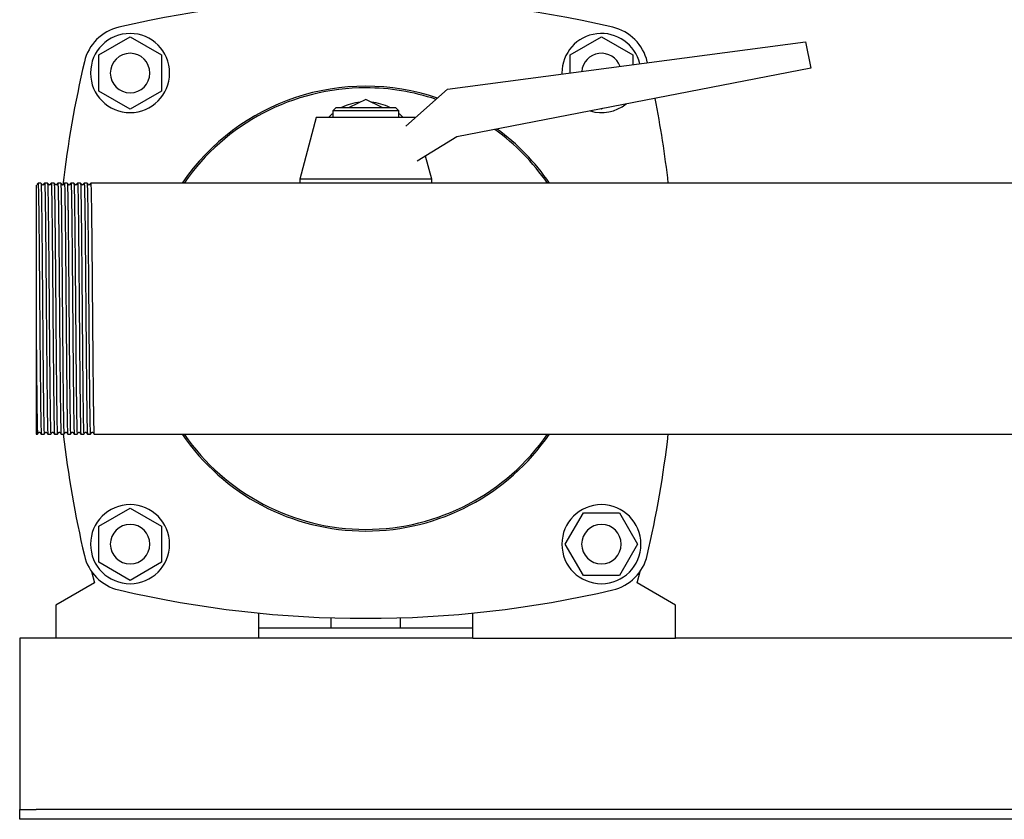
# Model space of a CAD drawing. Header units: millimetres. Extents: x 14 to 2110, y 16 to 996.
# Tile 2 of 5: x 1270 to 1569, y 16 to 259. Entities that reach past the tile are written whole.
import ezdxf

# ---------------------------------------------------------------- set-up
doc = ezdxf.new("R2010")
doc.units = ezdxf.units.MM

msp = doc.modelspace()

# ---------------------------------------------------------------- linework, layer by layer
at = {"color": 7, "linetype": 'Continuous', "lineweight": 25}
for p, q in [((1294.35, 248.37), (1303.85, 253.85)), ((1303.85, 253.85), (1313.35, 248.37)), ((1400.19, 237.97), (1508.8, 252.38)), ((1437.35, 248.37), (1446.85, 253.85)), ((1446.85, 253.85), (1456.35, 248.37)), ((1508.8, 252.38), (1510.35, 244.38)), ((1294.35, 237.4), (1294.35, 248.37)), ((1313.35, 248.37), (1313.35, 237.4)), ((1437.35, 242.9), (1437.35, 248.37)), ((1456.35, 248.37), (1456.35, 245.42)), ((1460.8, 246.01), (1460.73, 246.31)), ((1510.35, 244.38), (1403, 223.51)), ((1434.85, 242.88), (1434.86, 242.57)), ((1303.85, 231.91), (1294.35, 237.4)), ((1313.35, 237.4), (1303.85, 231.91)), ((1387.46, 226.73), (1400.19, 237.97)), ((1375.35, 234.88), (1370.35, 232.38)), ((1380.35, 232.38), (1375.35, 234.88)), ((1366.35, 232.38), (1365.35, 231.38)), ((1365.35, 231.38), (1365.35, 229.38)), ((1375.35, 231.38), (1365.35, 231.38)), ((1366.35, 232.38), (1375.35, 232.38)), ((1375.35, 232.38), (1384.35, 232.38)), ((1385.35, 231.38), (1375.35, 231.38)), ((1385.35, 231.38), (1384.35, 232.38)), ((1385.35, 229.38), (1385.35, 231.38)), ((1446.85, 231.91), (1446.69, 232.01)), ((1447.18, 232.1), (1446.85, 231.91)), ((1360.35, 229.38), (1355.35, 210.63)), ((1375.35, 229.38), (1360.35, 229.38)), ((1390.35, 229.38), (1375.35, 229.38)), ((1390.35, 229.38), (1390.35, 229.38)), ((1403, 223.51), (1390.95, 216.14)), ((1395.35, 210.63), (1393.47, 217.69)), ((1276.79, 209.48), (1275.91, 209.48)), ((1278.79, 209.48), (1277.91, 209.48)), ((1280.79, 209.48), (1279.91, 209.48)), ((1282.79, 209.48), (1281.91, 209.48)), ((1284.79, 209.48), (1283.91, 209.48)), ((1286.79, 209.48), (1285.91, 209.48)), ((1288.79, 209.48), (1287.91, 209.48)), ((1290.79, 209.48), (1289.91, 209.48)), ((1292.79, 209.48), (1291.91, 209.48)), ((1293.91, 209.48), (1292.79, 209.48)), ((1667, 209.48), (1293.91, 209.48)), ((1355.35, 210.63), (1355.35, 209.48)), ((1375.35, 210.63), (1355.35, 210.63)), ((1395.35, 210.63), (1375.35, 210.63)), ((1395.35, 209.48), (1395.35, 210.63)), ((1275.35, 164.43), (1275.35, 133.28)), ((1275.35, 133.28), (1275.79, 133.28)), ((1276.91, 133.28), (1277.8, 133.28)), ((1278.91, 133.28), (1279.8, 133.28)), ((1280.91, 133.28), (1281.8, 133.28)), ((1282.91, 133.28), (1283.79, 133.28)), ((1284.91, 133.28), (1285.8, 133.28)), ((1286.91, 133.28), (1287.79, 133.28)), ((1288.91, 133.28), (1289.8, 133.28)), ((1290.91, 133.28), (1291.8, 133.28)), ((1292.91, 133.28), (2065.35, 133.28)), ((1294.35, 105.37), (1303.85, 110.85)), ((1303.85, 110.85), (1313.35, 105.37)), ((1435.88, 99.88), (1441.37, 109.38)), ((1441.37, 109.38), (1452.34, 109.38)), ((1452.34, 109.38), (1457.82, 99.88)), ((1294.35, 94.4), (1294.35, 105.37)), ((1313.35, 105.37), (1313.35, 94.4)), ((1441.37, 90.38), (1435.88, 99.88)), ((1457.82, 99.88), (1452.34, 90.38)), ((1303.85, 88.91), (1294.35, 94.4)), ((1313.35, 94.4), (1303.85, 88.91)), ((1292.14, 91.6), (1293.03, 88.12)), ((1452.34, 90.38), (1441.37, 90.38)), ((1457.68, 88.12), (1458.56, 91.6)), ((1293.03, 88.12), (1281.35, 81.38)), ((1469.35, 81.38), (1457.68, 88.12)), ((1281.35, 81.38), (1281.35, 71.38)), ((1469.35, 71.38), (1469.35, 81.38)), ((1342.85, 78.99), (1342.85, 71.38)), ((1407.85, 71.38), (1407.85, 78.99)), ((1364.85, 74.38), (1364.85, 77.55)), ((1385.85, 74.38), (1385.85, 77.55)), ((1407.85, 74.38), (1342.85, 74.38)), ((1281.35, 71.38), (1270.35, 71.38)), ((1270.35, 71.38), (1270.35, 66.38)), ((1342.85, 71.38), (1281.35, 71.38)), ((1407.85, 71.38), (1342.85, 71.38)), ((1407.85, 71.38), (1469.35, 71.38)), ((1581.35, 71.38), (1469.35, 71.38)), ((1270.35, 66.38), (1270.35, 21.38)), ((1270.35, 21.38), (1270.35, 19.38)), ((1270.35, 16.38), (1270.35, 19.38)), ((1270.35, 19.38), (1275.35, 19.38)), ((2075.35, 19.38), (1275.35, 19.38)), ((1275.35, 16.38), (1270.35, 16.38)), ((2075.35, 16.38), (1275.35, 16.38))]:
    msp.add_line(p, q, dxfattribs=at)
at = {"color": 7, "linetype": 'Continuous', "lineweight": 25, "flags": 128}
for points in [[(1364.04, 229.38), (1365.14, 230.45), (1365.35, 230.63)], [(1385.35, 230.63), (1385.56, 230.45), (1386.66, 229.38)], [(1275.91, 209.48), (1275.71, 209.22), (1275.51, 208.96)], [(1277.2, 208.96), (1277, 209.22), (1276.8, 209.48)], [(1277.91, 209.48), (1277.71, 209.22), (1277.51, 208.96)], [(1279.2, 208.96), (1279, 209.22), (1278.8, 209.48)], [(1279.91, 209.48), (1279.71, 209.22), (1279.51, 208.96)], [(1281.2, 208.96), (1281, 209.22), (1280.8, 209.48)], [(1281.91, 209.48), (1281.71, 209.22), (1281.51, 208.96)], [(1283.2, 208.96), (1283, 209.22), (1282.8, 209.48)], [(1283.91, 209.48), (1283.71, 209.22), (1283.51, 208.96)], [(1285.2, 208.96), (1285, 209.22), (1284.8, 209.48)], [(1285.91, 209.48), (1285.71, 209.22), (1285.51, 208.96)], [(1287.2, 208.96), (1287, 209.22), (1286.8, 209.48)], [(1287.91, 209.48), (1287.71, 209.22), (1287.51, 208.96)], [(1289.2, 208.96), (1289, 209.22), (1288.8, 209.48)], [(1289.91, 209.48), (1289.71, 209.22), (1289.51, 208.96)], [(1291.2, 208.96), (1291, 209.22), (1290.8, 209.48)], [(1291.91, 209.48), (1291.71, 209.22), (1291.51, 208.96)], [(1275.79, 133.28), (1276, 133.54), (1276.2, 133.8)], [(1276.51, 133.8), (1276.71, 133.54), (1276.91, 133.28)], [(1277.8, 133.28), (1278, 133.54), (1278.2, 133.8)], [(1278.51, 133.8), (1278.71, 133.54), (1278.91, 133.28)], [(1279.8, 133.28), (1280, 133.54), (1280.2, 133.8)], [(1280.51, 133.8), (1280.71, 133.54), (1280.91, 133.28)], [(1281.8, 133.28), (1282, 133.54), (1282.2, 133.8)], [(1282.51, 133.8), (1282.71, 133.54), (1282.91, 133.28)], [(1283.79, 133.28), (1284, 133.54), (1284.2, 133.8)], [(1284.51, 133.8), (1284.71, 133.54), (1284.91, 133.28)], [(1285.8, 133.28), (1286, 133.54), (1286.2, 133.8)], [(1286.51, 133.8), (1286.71, 133.54), (1286.91, 133.28)], [(1287.79, 133.28), (1288, 133.54), (1288.2, 133.8)], [(1288.51, 133.8), (1288.71, 133.54), (1288.91, 133.28)], [(1289.8, 133.28), (1290, 133.54), (1290.2, 133.8)], [(1290.51, 133.8), (1290.71, 133.54), (1290.91, 133.28)], [(1291.8, 133.28), (1292, 133.54), (1292.2, 133.8)], [(1292.51, 133.8), (1292.71, 133.54), (1292.91, 133.28)]]:
    msp.add_lwpolyline(points, dxfattribs=at)
at = {"color": 7, "linetype": 'Continuous', "lineweight": 25}
for centre, radius, start, end in [((1375.35, -64.62), 330, 76.8767, 103.1233), ((1303.6, 243.13), 14, 103.1233, 166.8767), ((1303.85, 242.88), 12, 90, 270), ((1303.85, 242.88), 12, 270, 90), ((1446.85, 242.88), 12, 13.6326, 180), ((1447.1, 243.13), 14, 13.1233, 76.8767), ((1303.85, 242.88), 6, 0, 180), ((1446.85, 242.88), 6, 19.7768, 175.3392), ((1611.35, 171.38), 330, 166.8767, 173.4834), ((1303.85, 242.88), 6, 180, 0), ((1375.35, 171.38), 67.5, 71.1768, 145.6363), ((1375.35, 171.38), 67, 90, 145.3434), ((1375.35, 171.38), 67, 71.4212, 90), ((1375.25, 218.11), 16, 95.7347, 116.8781), ((1375.46, 218.11), 16, 63.1219, 84.2653), ((1446.85, 242.88), 12, 253.4979, 308.5021), ((1139.35, 171.38), 330, 6.6298, 11.1508), ((1375.35, 171.38), 67, 34.6566, 54.241), ((1375.35, 171.38), 67.5, 34.3637, 53.8431), ((1611.35, 171.38), 330, 186.6298, 193.1233), ((1375.35, 171.38), 67.5, 214.3637, 325.6363), ((1375.35, 171.38), 67, 214.6566, 270), ((1375.35, 171.38), 67, 270, 325.3434), ((1139.35, 171.38), 330, 346.8767, 353.3702), ((1303.85, 99.88), 12, 90, 270), ((1303.85, 99.88), 12, 270, 90), ((1446.85, 99.88), 12, 90, 270), ((1446.85, 99.88), 12, 270, 90), ((1303.85, 99.88), 6, 0, 180), ((1446.85, 99.88), 6, 0, 180), ((1303.85, 99.88), 6, 180, 0), ((1446.85, 99.88), 6, 180, 0), ((1303.6, 99.63), 14, 193.1233, 256.8767), ((1447.1, 99.63), 14, 283.1233, 346.8767), ((1375.35, 407.38), 330, 256.8767, 283.1233)]:
    msp.add_arc(centre, radius, start, end, dxfattribs=at)
for points, knots in [([(1275.91, 209.48), (1275.91, 209.46), (1275.93, 209.63), (1275.96, 209.1), (1276.01, 207.78), (1276.06, 205.46), (1276.11, 202.33), (1276.16, 198.44), (1276.21, 193.87), (1276.26, 188.74), (1276.31, 183.2), (1276.36, 177.38), (1276.39, 173.39), (1276.41, 171.38)], [0, 0, 0, 0, 0.0067148, 0.105428, 0.2053718, 0.3053157, 0.4040289, 0.5027421, 0.6026859, 0.7026298, 0.801343, 0.9000562, 1, 1, 1, 1]), ([(1276.79, 209.48), (1276.81, 209.48), (1276.83, 209.24), (1276.88, 208.27), (1276.9, 207.53), (1276.94, 205.61), (1276.96, 204.42), (1276.99, 202.71), (1276.99, 202.35), (1277, 201.62), (1277.01, 201.24), (1277.02, 200.07), (1277.03, 199.23), (1277.06, 196.58), (1277.08, 194.63), (1277.13, 190.45), (1277.15, 188.22), (1277.17, 185.36), (1277.18, 184.78), (1277.19, 183.62), (1277.19, 183.04), (1277.21, 181.27), (1277.22, 180.07), (1277.25, 176.41), (1277.27, 173.9), (1277.29, 171.38)], [0, 0, 0, 0, 0.125, 0.125, 0.25, 0.25, 0.375, 0.375, 0.40625, 0.40625, 0.4375, 0.4375, 0.5, 0.5, 0.625, 0.625, 0.75, 0.75, 0.78125, 0.78125, 0.8125, 0.8125, 0.875, 0.875, 1, 1, 1, 1]), ([(1277.91, 209.48), (1277.91, 209.46), (1277.93, 209.63), (1277.96, 209.1), (1278.01, 207.78), (1278.06, 205.46), (1278.11, 202.33), (1278.16, 198.44), (1278.21, 193.87), (1278.26, 188.74), (1278.31, 183.2), (1278.36, 177.38), (1278.39, 173.39), (1278.41, 171.38)], [0, 0, 0, 0, 0.006685, 0.105401, 0.205348, 0.305295, 0.404011, 0.502727, 0.602674, 0.702621, 0.801337, 0.900053, 1, 1, 1, 1]), ([(1278.79, 209.48), (1278.81, 209.48), (1278.83, 209.24), (1278.88, 208.27), (1278.9, 207.53), (1278.94, 205.61), (1278.96, 204.42), (1278.99, 202.71), (1278.99, 202.35), (1279, 201.62), (1279.01, 201.24), (1279.02, 200.07), (1279.03, 199.23), (1279.06, 196.58), (1279.08, 194.63), (1279.13, 190.45), (1279.15, 188.22), (1279.17, 185.36), (1279.18, 184.78), (1279.19, 183.62), (1279.19, 183.04), (1279.21, 181.27), (1279.22, 180.07), (1279.25, 176.41), (1279.27, 173.9), (1279.29, 171.38)], [0, 0, 0, 0, 0.125, 0.125, 0.25, 0.25, 0.375, 0.375, 0.40625, 0.40625, 0.4375, 0.4375, 0.5, 0.5, 0.625, 0.625, 0.75, 0.75, 0.78125, 0.78125, 0.8125, 0.8125, 0.875, 0.875, 1, 1, 1, 1]), ([(1279.91, 209.48), (1279.91, 209.46), (1279.93, 209.63), (1279.96, 209.1), (1280.01, 207.78), (1280.06, 205.46), (1280.11, 202.33), (1280.16, 198.44), (1280.21, 193.87), (1280.26, 188.74), (1280.31, 183.2), (1280.36, 177.38), (1280.39, 173.39), (1280.41, 171.38)], [0, 0, 0, 0, 0.0066943, 0.1054095, 0.2053554, 0.3053013, 0.4040166, 0.5027318, 0.6026777, 0.7026236, 0.8013389, 0.9000541, 1, 1, 1, 1]), ([(1280.79, 209.48), (1280.81, 209.48), (1280.83, 209.24), (1280.88, 208.27), (1280.9, 207.53), (1280.94, 205.61), (1280.96, 204.42), (1280.99, 202.71), (1280.99, 202.35), (1281, 201.62), (1281.01, 201.24), (1281.02, 200.07), (1281.03, 199.23), (1281.06, 196.58), (1281.08, 194.63), (1281.13, 190.45), (1281.15, 188.22), (1281.17, 185.36), (1281.18, 184.78), (1281.19, 183.62), (1281.19, 183.04), (1281.21, 181.27), (1281.22, 180.07), (1281.25, 176.41), (1281.27, 173.9), (1281.29, 171.38)], [0, 0, 0, 0, 0.125, 0.125, 0.25, 0.25, 0.375, 0.375, 0.40625, 0.40625, 0.4375, 0.4375, 0.5, 0.5, 0.625, 0.625, 0.75, 0.75, 0.78125, 0.78125, 0.8125, 0.8125, 0.875, 0.875, 1, 1, 1, 1]), ([(1281.91, 209.48), (1281.91, 209.46), (1281.93, 209.63), (1281.96, 209.1), (1282.01, 207.78), (1282.06, 205.46), (1282.11, 202.33), (1282.16, 198.44), (1282.21, 193.87), (1282.26, 188.74), (1282.31, 183.2), (1282.36, 177.38), (1282.39, 173.39), (1282.41, 171.38)], [0, 0, 0, 0, 0.006707, 0.105421, 0.205366, 0.30531, 0.404024, 0.502738, 0.602683, 0.702628, 0.801341, 0.900055, 1, 1, 1, 1]), ([(1282.79, 209.48), (1282.81, 209.48), (1282.83, 209.24), (1282.88, 208.27), (1282.9, 207.53), (1282.94, 205.61), (1282.96, 204.42), (1282.99, 202.71), (1282.99, 202.35), (1283, 201.62), (1283.01, 201.24), (1283.02, 200.07), (1283.03, 199.23), (1283.06, 196.58), (1283.08, 194.63), (1283.13, 190.45), (1283.15, 188.22), (1283.17, 185.36), (1283.18, 184.78), (1283.19, 183.62), (1283.19, 183.04), (1283.21, 181.27), (1283.22, 180.07), (1283.25, 176.41), (1283.27, 173.9), (1283.29, 171.38)], [0, 0, 0, 0, 0.125, 0.125, 0.25, 0.25, 0.375, 0.375, 0.40625, 0.40625, 0.4375, 0.4375, 0.5, 0.5, 0.625, 0.625, 0.75, 0.75, 0.78125, 0.78125, 0.8125, 0.8125, 0.875, 0.875, 1, 1, 1, 1]), ([(1283.91, 209.48), (1283.91, 209.46), (1283.93, 209.63), (1283.96, 209.1), (1284.01, 207.78), (1284.06, 205.46), (1284.11, 202.33), (1284.16, 198.44), (1284.21, 193.87), (1284.26, 188.74), (1284.31, 183.2), (1284.36, 177.38), (1284.39, 173.39), (1284.41, 171.38)], [0, 0, 0, 0, 0.006676, 0.105393, 0.20534, 0.305288, 0.404005, 0.502722, 0.60267, 0.702618, 0.801335, 0.900052, 1, 1, 1, 1]), ([(1284.79, 209.48), (1284.81, 209.48), (1284.83, 209.24), (1284.88, 208.27), (1284.9, 207.53), (1284.94, 205.61), (1284.96, 204.42), (1284.99, 202.71), (1284.99, 202.35), (1285, 201.62), (1285.01, 201.24), (1285.02, 200.07), (1285.03, 199.23), (1285.06, 196.58), (1285.08, 194.63), (1285.13, 190.45), (1285.15, 188.22), (1285.17, 185.36), (1285.18, 184.78), (1285.19, 183.62), (1285.19, 183.04), (1285.21, 181.27), (1285.22, 180.07), (1285.25, 176.41), (1285.27, 173.9), (1285.29, 171.38)], [0, 0, 0, 0, 0.125, 0.125, 0.25, 0.25, 0.375, 0.375, 0.40625, 0.40625, 0.4375, 0.4375, 0.5, 0.5, 0.625, 0.625, 0.75, 0.75, 0.78125, 0.78125, 0.8125, 0.8125, 0.875, 0.875, 1, 1, 1, 1]), ([(1285.91, 209.48), (1285.91, 209.46), (1285.93, 209.63), (1285.96, 209.1), (1286.01, 207.78), (1286.06, 205.46), (1286.11, 202.33), (1286.16, 198.44), (1286.21, 193.87), (1286.26, 188.74), (1286.31, 183.2), (1286.36, 177.38), (1286.39, 173.39), (1286.41, 171.38)], [0, 0, 0, 0, 0.0066925, 0.1054079, 0.205354, 0.3053001, 0.4040155, 0.5027309, 0.602677, 0.7026231, 0.8013385, 0.9000539, 1, 1, 1, 1]), ([(1286.79, 209.48), (1286.81, 209.48), (1286.83, 209.24), (1286.88, 208.27), (1286.9, 207.53), (1286.94, 205.61), (1286.96, 204.42), (1286.99, 202.71), (1286.99, 202.35), (1287, 201.62), (1287.01, 201.24), (1287.02, 200.07), (1287.03, 199.23), (1287.06, 196.58), (1287.08, 194.63), (1287.13, 190.45), (1287.15, 188.22), (1287.17, 185.36), (1287.18, 184.78), (1287.19, 183.62), (1287.19, 183.04), (1287.21, 181.27), (1287.22, 180.07), (1287.25, 176.41), (1287.27, 173.9), (1287.29, 171.38)], [0, 0, 0, 0, 0.125, 0.125, 0.25, 0.25, 0.375, 0.375, 0.40625, 0.40625, 0.4375, 0.4375, 0.5, 0.5, 0.625, 0.625, 0.75, 0.75, 0.78125, 0.78125, 0.8125, 0.8125, 0.875, 0.875, 1, 1, 1, 1]), ([(1287.91, 209.48), (1287.91, 209.46), (1287.93, 209.63), (1287.96, 209.1), (1288.01, 207.78), (1288.06, 205.46), (1288.11, 202.33), (1288.16, 198.44), (1288.21, 193.87), (1288.26, 188.74), (1288.31, 183.2), (1288.36, 177.38), (1288.39, 173.39), (1288.41, 171.38)], [0, 0, 0, 0, 0.006699, 0.105414, 0.205359, 0.305305, 0.40402, 0.502734, 0.60268, 0.702625, 0.80134, 0.900055, 1, 1, 1, 1]), ([(1288.79, 209.48), (1288.81, 209.48), (1288.83, 209.24), (1288.88, 208.27), (1288.9, 207.53), (1288.94, 205.61), (1288.96, 204.42), (1288.99, 202.71), (1288.99, 202.35), (1289, 201.62), (1289.01, 201.24), (1289.02, 200.07), (1289.03, 199.23), (1289.06, 196.58), (1289.08, 194.63), (1289.13, 190.45), (1289.15, 188.22), (1289.17, 185.36), (1289.18, 184.78), (1289.19, 183.62), (1289.19, 183.04), (1289.21, 181.27), (1289.22, 180.07), (1289.25, 176.41), (1289.27, 173.9), (1289.29, 171.38)], [0, 0, 0, 0, 0.125, 0.125, 0.25, 0.25, 0.375, 0.375, 0.40625, 0.40625, 0.4375, 0.4375, 0.5, 0.5, 0.625, 0.625, 0.75, 0.75, 0.78125, 0.78125, 0.8125, 0.8125, 0.875, 0.875, 1, 1, 1, 1]), ([(1289.91, 209.48), (1289.91, 209.46), (1289.93, 209.63), (1289.96, 209.1), (1290.01, 207.78), (1290.06, 205.46), (1290.11, 202.33), (1290.16, 198.44), (1290.21, 193.87), (1290.26, 188.74), (1290.31, 183.2), (1290.36, 177.38), (1290.39, 173.39), (1290.41, 171.38)], [0, 0, 0, 0, 0.0067153, 0.1054285, 0.2053723, 0.305316, 0.4040292, 0.5027423, 0.6026861, 0.7026299, 0.8013431, 0.9000562, 1, 1, 1, 1]), ([(1290.79, 209.48), (1290.81, 209.48), (1290.83, 209.24), (1290.88, 208.27), (1290.9, 207.53), (1290.94, 205.61), (1290.96, 204.42), (1290.99, 202.71), (1290.99, 202.35), (1291, 201.62), (1291.01, 201.24), (1291.02, 200.07), (1291.03, 199.23), (1291.06, 196.58), (1291.08, 194.63), (1291.13, 190.45), (1291.15, 188.22), (1291.17, 185.36), (1291.18, 184.78), (1291.19, 183.62), (1291.19, 183.04), (1291.21, 181.27), (1291.22, 180.07), (1291.25, 176.41), (1291.27, 173.9), (1291.29, 171.38)], [0, 0, 0, 0, 0.125, 0.125, 0.25, 0.25, 0.375, 0.375, 0.40625, 0.40625, 0.4375, 0.4375, 0.5, 0.5, 0.625, 0.625, 0.75, 0.75, 0.78125, 0.78125, 0.8125, 0.8125, 0.875, 0.875, 1, 1, 1, 1]), ([(1291.91, 209.48), (1291.91, 209.46), (1291.93, 209.63), (1291.96, 209.1), (1292.01, 207.78), (1292.06, 205.46), (1292.11, 202.33), (1292.16, 198.44), (1292.21, 193.87), (1292.26, 188.74), (1292.31, 183.2), (1292.36, 177.38), (1292.39, 173.39), (1292.41, 171.38)], [0, 0, 0, 0, 0.006686, 0.105402, 0.205349, 0.305296, 0.404012, 0.502728, 0.602674, 0.702621, 0.801337, 0.900053, 1, 1, 1, 1]), ([(1275.35, 208.86), (1275.35, 208.81), (1275.35, 208.7), (1275.35, 207.82), (1275.35, 206.46), (1275.35, 205.1), (1275.35, 204.42)], [0, 0, 0, 0, 0.233534, 0.489085, 0.743772, 1, 1, 1, 1]), ([(1277.51, 208.96), (1277.46, 208.92), (1277.35, 208.84), (1277.25, 208.92), (1277.2, 208.96)], [0, 0, 0, 0, 0.5, 1, 1, 1, 1]), ([(1279.51, 208.96), (1279.46, 208.92), (1279.35, 208.84), (1279.25, 208.92), (1279.2, 208.96)], [0, 0, 0, 0, 0.5, 1, 1, 1, 1]), ([(1281.51, 208.96), (1281.46, 208.92), (1281.35, 208.84), (1281.25, 208.92), (1281.2, 208.96)], [0, 0, 0, 0, 0.5, 1, 1, 1, 1]), ([(1283.51, 208.96), (1283.46, 208.92), (1283.35, 208.84), (1283.25, 208.92), (1283.2, 208.96)], [0, 0, 0, 0, 0.5, 1, 1, 1, 1]), ([(1285.51, 208.96), (1285.46, 208.92), (1285.35, 208.84), (1285.25, 208.92), (1285.2, 208.96)], [0, 0, 0, 0, 0.5000001, 1, 1, 1, 1]), ([(1287.51, 208.96), (1287.46, 208.92), (1287.35, 208.84), (1287.25, 208.92), (1287.2, 208.96)], [0, 0, 0, 0, 0.5, 1, 1, 1, 1]), ([(1289.51, 208.96), (1289.46, 208.92), (1289.35, 208.84), (1289.25, 208.92), (1289.2, 208.96)], [0, 0, 0, 0, 0.5, 1, 1, 1, 1]), ([(1291.51, 208.96), (1291.46, 208.92), (1291.35, 208.84), (1291.25, 208.92), (1291.2, 208.96)], [0, 0, 0, 0, 0.5, 1, 1, 1, 1]), ([(1275.35, 204.42), (1275.35, 204.34), (1275.35, 204.08), (1275.35, 203.5), (1275.35, 202.55), (1275.35, 201.25), (1275.35, 199.5), (1275.35, 196.77), (1275.35, 192.81), (1275.35, 188.81), (1275.35, 185.21), (1275.35, 182.47), (1275.35, 179.28), (1275.35, 176.93), (1275.35, 175.1), (1275.35, 173.91), (1275.35, 172.72), (1275.35, 171.52), (1275.35, 170.33), (1275.35, 169.14), (1275.35, 167.95), (1275.35, 166.77), (1275.35, 165.6), (1275.35, 164.82), (1275.35, 164.43)], [0, 0, 0, 0, 0.010878, 0.035451, 0.073577, 0.125062, 0.177387, 0.250091, 0.375423, 0.499964, 0.541697, 0.624842, 0.683398, 0.749875, 0.774956, 0.800055, 0.82516, 0.850257, 0.875334, 0.90038, 0.925381, 0.950326, 0.975203, 1, 1, 1, 1]), ([(1276.41, 171.38), (1276.43, 168.87), (1276.45, 166.35), (1276.48, 162.69), (1276.49, 161.49), (1276.51, 159.72), (1276.51, 159.14), (1276.52, 157.98), (1276.53, 157.4), (1276.56, 154.54), (1276.58, 152.31), (1276.62, 148.13), (1276.64, 146.18), (1276.67, 143.53), (1276.68, 142.7), (1276.7, 141.52), (1276.7, 141.14), (1276.71, 140.41), (1276.72, 140.06), (1276.74, 138.34), (1276.76, 137.15), (1276.81, 135.23), (1276.83, 134.49), (1276.87, 133.52), (1276.89, 133.28), (1276.91, 133.28)], [0, 0, 0, 0, 0.125, 0.125, 0.1875, 0.1875, 0.21875, 0.21875, 0.25, 0.25, 0.375, 0.375, 0.5, 0.5, 0.5625, 0.5625, 0.59375, 0.59375, 0.625, 0.625, 0.75, 0.75, 0.875, 0.875, 1, 1, 1, 1]), ([(1277.29, 171.38), (1277.31, 169.37), (1277.34, 165.38), (1277.39, 159.56), (1277.44, 154.02), (1277.49, 148.89), (1277.54, 144.32), (1277.59, 140.43), (1277.64, 137.3), (1277.69, 134.98), (1277.74, 133.66), (1277.78, 133.13), (1277.79, 133.3), (1277.8, 133.31)], [0, 0, 0, 0, 0.099946, 0.198661, 0.297376, 0.397322, 0.497268, 0.595983, 0.694698, 0.794644, 0.89459, 0.993305, 1, 1, 1, 1]), ([(1278.41, 171.38), (1278.43, 168.87), (1278.45, 166.35), (1278.48, 162.69), (1278.49, 161.49), (1278.51, 159.72), (1278.51, 159.14), (1278.52, 157.98), (1278.53, 157.4), (1278.56, 154.54), (1278.58, 152.31), (1278.62, 148.13), (1278.64, 146.18), (1278.67, 143.53), (1278.68, 142.7), (1278.7, 141.52), (1278.7, 141.14), (1278.71, 140.41), (1278.72, 140.06), (1278.74, 138.34), (1278.76, 137.15), (1278.81, 135.23), (1278.83, 134.49), (1278.87, 133.52), (1278.89, 133.28), (1278.91, 133.28)], [0, 0, 0, 0, 0.125, 0.125, 0.1875, 0.1875, 0.21875, 0.21875, 0.25, 0.25, 0.375, 0.375, 0.5, 0.5, 0.5625, 0.5625, 0.59375, 0.59375, 0.625, 0.625, 0.75, 0.75, 0.875, 0.875, 1, 1, 1, 1]), ([(1279.29, 171.38), (1279.31, 169.37), (1279.34, 165.38), (1279.39, 159.56), (1279.44, 154.02), (1279.49, 148.89), (1279.54, 144.32), (1279.59, 140.43), (1279.64, 137.3), (1279.69, 134.98), (1279.74, 133.66), (1279.78, 133.13), (1279.79, 133.3), (1279.8, 133.31)], [0, 0, 0, 0, 0.099945, 0.198659, 0.297372, 0.397317, 0.497262, 0.595976, 0.69469, 0.794634, 0.894579, 0.993293, 1, 1, 1, 1]), ([(1280.41, 171.38), (1280.43, 168.87), (1280.45, 166.35), (1280.48, 162.69), (1280.49, 161.49), (1280.51, 159.72), (1280.51, 159.14), (1280.52, 157.98), (1280.53, 157.4), (1280.56, 154.54), (1280.58, 152.31), (1280.62, 148.13), (1280.64, 146.18), (1280.67, 143.53), (1280.68, 142.7), (1280.7, 141.52), (1280.7, 141.14), (1280.71, 140.41), (1280.72, 140.06), (1280.74, 138.34), (1280.76, 137.15), (1280.81, 135.23), (1280.83, 134.49), (1280.87, 133.52), (1280.89, 133.28), (1280.91, 133.28)], [0, 0, 0, 0, 0.125, 0.125, 0.1875, 0.1875, 0.21875, 0.21875, 0.25, 0.25, 0.375, 0.375, 0.5, 0.5, 0.5625, 0.5625, 0.59375, 0.59375, 0.625, 0.625, 0.75, 0.75, 0.875, 0.875, 1, 1, 1, 1]), ([(1281.29, 171.38), (1281.31, 169.37), (1281.34, 165.38), (1281.39, 159.56), (1281.44, 154.02), (1281.49, 148.89), (1281.54, 144.32), (1281.59, 140.43), (1281.64, 137.3), (1281.69, 134.98), (1281.74, 133.66), (1281.78, 133.13), (1281.79, 133.3), (1281.8, 133.31)], [0, 0, 0, 0, 0.099948, 0.198665, 0.297381, 0.397329, 0.497277, 0.595994, 0.694711, 0.794658, 0.894606, 0.993323, 1, 1, 1, 1]), ([(1282.41, 171.38), (1282.43, 168.87), (1282.45, 166.35), (1282.48, 162.69), (1282.49, 161.49), (1282.51, 159.72), (1282.51, 159.14), (1282.52, 157.98), (1282.53, 157.4), (1282.56, 154.54), (1282.58, 152.31), (1282.62, 148.13), (1282.64, 146.18), (1282.67, 143.53), (1282.68, 142.7), (1282.7, 141.52), (1282.7, 141.14), (1282.71, 140.41), (1282.72, 140.06), (1282.74, 138.34), (1282.76, 137.15), (1282.81, 135.23), (1282.83, 134.49), (1282.87, 133.52), (1282.89, 133.28), (1282.91, 133.28)], [0, 0, 0, 0, 0.125, 0.125, 0.1875, 0.1875, 0.21875, 0.21875, 0.25, 0.25, 0.375, 0.375, 0.5, 0.5, 0.5625, 0.5625, 0.59375, 0.59375, 0.625, 0.625, 0.75, 0.75, 0.875, 0.875, 1, 1, 1, 1]), ([(1283.29, 171.38), (1283.31, 169.37), (1283.34, 165.38), (1283.39, 159.56), (1283.44, 154.02), (1283.49, 148.89), (1283.54, 144.32), (1283.59, 140.43), (1283.64, 137.3), (1283.69, 134.98), (1283.74, 133.66), (1283.78, 133.13), (1283.79, 133.3), (1283.8, 133.31)], [0, 0, 0, 0, 0.099946, 0.198662, 0.297377, 0.397323, 0.497269, 0.595985, 0.6947, 0.794647, 0.894593, 0.993308, 1, 1, 1, 1]), ([(1284.41, 171.38), (1284.43, 168.87), (1284.45, 166.35), (1284.48, 162.69), (1284.49, 161.49), (1284.51, 159.72), (1284.51, 159.14), (1284.52, 157.98), (1284.53, 157.4), (1284.56, 154.54), (1284.58, 152.31), (1284.62, 148.13), (1284.64, 146.18), (1284.67, 143.53), (1284.68, 142.7), (1284.7, 141.52), (1284.7, 141.14), (1284.71, 140.41), (1284.72, 140.06), (1284.74, 138.34), (1284.76, 137.15), (1284.81, 135.23), (1284.83, 134.49), (1284.87, 133.52), (1284.89, 133.28), (1284.91, 133.28)], [0, 0, 0, 0, 0.125, 0.125, 0.1875, 0.1875, 0.21875, 0.21875, 0.25, 0.25, 0.375, 0.375, 0.5, 0.5, 0.5625, 0.5625, 0.59375, 0.59375, 0.625, 0.625, 0.75, 0.75, 0.875, 0.875, 1, 1, 1, 1]), ([(1285.29, 171.38), (1285.31, 169.37), (1285.34, 165.38), (1285.39, 159.56), (1285.44, 154.02), (1285.49, 148.89), (1285.54, 144.32), (1285.59, 140.43), (1285.64, 137.3), (1285.69, 134.98), (1285.74, 133.66), (1285.78, 133.13), (1285.79, 133.3), (1285.8, 133.31)], [0, 0, 0, 0, 0.099946, 0.198661, 0.297376, 0.397321, 0.497267, 0.595982, 0.694697, 0.794643, 0.894589, 0.993304, 1, 1, 1, 1]), ([(1286.41, 171.38), (1286.43, 168.87), (1286.45, 166.35), (1286.48, 162.69), (1286.49, 161.49), (1286.51, 159.72), (1286.51, 159.14), (1286.52, 157.98), (1286.53, 157.4), (1286.56, 154.54), (1286.58, 152.31), (1286.62, 148.13), (1286.64, 146.18), (1286.67, 143.53), (1286.68, 142.7), (1286.7, 141.52), (1286.7, 141.14), (1286.71, 140.41), (1286.72, 140.06), (1286.74, 138.34), (1286.76, 137.15), (1286.81, 135.23), (1286.83, 134.49), (1286.87, 133.52), (1286.89, 133.28), (1286.91, 133.28)], [0, 0, 0, 0, 0.125, 0.125, 0.1875, 0.1875, 0.21875, 0.21875, 0.25, 0.25, 0.375, 0.375, 0.5, 0.5, 0.5625, 0.5625, 0.59375, 0.59375, 0.625, 0.625, 0.75, 0.75, 0.875, 0.875, 1, 1, 1, 1]), ([(1287.29, 171.38), (1287.31, 169.37), (1287.34, 165.38), (1287.39, 159.56), (1287.44, 154.02), (1287.49, 148.89), (1287.54, 144.32), (1287.59, 140.43), (1287.64, 137.3), (1287.69, 134.98), (1287.74, 133.66), (1287.78, 133.13), (1287.79, 133.3), (1287.8, 133.31)], [0, 0, 0, 0, 0.0999443, 0.198658, 0.2973717, 0.397316, 0.4972603, 0.595974, 0.6946876, 0.794632, 0.8945763, 0.9932899, 1, 1, 1, 1]), ([(1288.41, 171.38), (1288.43, 168.87), (1288.45, 166.35), (1288.48, 162.69), (1288.49, 161.49), (1288.51, 159.72), (1288.51, 159.14), (1288.52, 157.98), (1288.53, 157.4), (1288.56, 154.54), (1288.58, 152.31), (1288.62, 148.13), (1288.64, 146.18), (1288.67, 143.53), (1288.68, 142.7), (1288.7, 141.52), (1288.7, 141.14), (1288.71, 140.41), (1288.72, 140.06), (1288.74, 138.34), (1288.76, 137.15), (1288.81, 135.23), (1288.83, 134.49), (1288.87, 133.52), (1288.89, 133.28), (1288.91, 133.28)], [0, 0, 0, 0, 0.125, 0.125, 0.1875, 0.1875, 0.21875, 0.21875, 0.25, 0.25, 0.375, 0.375, 0.5, 0.5, 0.5625, 0.5625, 0.59375, 0.59375, 0.625, 0.625, 0.75, 0.75, 0.875, 0.875, 1, 1, 1, 1]), ([(1289.29, 171.38), (1289.31, 169.37), (1289.34, 165.38), (1289.39, 159.56), (1289.44, 154.02), (1289.49, 148.89), (1289.54, 144.32), (1289.59, 140.43), (1289.64, 137.3), (1289.69, 134.98), (1289.74, 133.66), (1289.78, 133.13), (1289.79, 133.3), (1289.8, 133.31)], [0, 0, 0, 0, 0.099947, 0.198664, 0.29738, 0.397328, 0.497275, 0.595992, 0.694708, 0.794656, 0.894603, 0.993319, 1, 1, 1, 1]), ([(1290.41, 171.38), (1290.43, 168.87), (1290.45, 166.35), (1290.48, 162.69), (1290.49, 161.49), (1290.51, 159.72), (1290.51, 159.14), (1290.52, 157.98), (1290.53, 157.4), (1290.56, 154.54), (1290.58, 152.31), (1290.62, 148.13), (1290.64, 146.18), (1290.67, 143.53), (1290.68, 142.7), (1290.7, 141.52), (1290.7, 141.14), (1290.71, 140.41), (1290.72, 140.06), (1290.74, 138.34), (1290.76, 137.15), (1290.81, 135.23), (1290.83, 134.49), (1290.87, 133.52), (1290.89, 133.28), (1290.91, 133.28)], [0, 0, 0, 0, 0.125, 0.125, 0.1875, 0.1875, 0.21875, 0.21875, 0.25, 0.25, 0.375, 0.375, 0.5, 0.5, 0.5625, 0.5625, 0.59375, 0.59375, 0.625, 0.625, 0.75, 0.75, 0.875, 0.875, 1, 1, 1, 1]), ([(1291.29, 171.38), (1291.31, 169.37), (1291.34, 165.38), (1291.39, 159.56), (1291.44, 154.02), (1291.49, 148.89), (1291.54, 144.32), (1291.59, 140.43), (1291.64, 137.3), (1291.69, 134.98), (1291.74, 133.66), (1291.78, 133.13), (1291.79, 133.3), (1291.8, 133.31)], [0, 0, 0, 0, 0.099946, 0.198661, 0.297377, 0.397323, 0.497269, 0.595984, 0.694699, 0.794645, 0.894591, 0.993307, 1, 1, 1, 1]), ([(1292.41, 171.38), (1292.43, 168.87), (1292.45, 166.35), (1292.48, 162.69), (1292.49, 161.49), (1292.51, 159.72), (1292.51, 159.14), (1292.52, 157.98), (1292.53, 157.4), (1292.56, 154.54), (1292.58, 152.31), (1292.62, 148.13), (1292.64, 146.18), (1292.67, 143.53), (1292.68, 142.7), (1292.7, 141.52), (1292.7, 141.14), (1292.71, 140.41), (1292.72, 140.06), (1292.74, 138.34), (1292.76, 137.15), (1292.81, 135.23), (1292.83, 134.49), (1292.87, 133.52), (1292.89, 133.28), (1292.91, 133.28)], [0, 0, 0, 0, 0.125, 0.125, 0.1875, 0.1875, 0.21875, 0.21875, 0.25, 0.25, 0.375, 0.375, 0.5, 0.5, 0.5625, 0.5625, 0.59375, 0.59375, 0.625, 0.625, 0.75, 0.75, 0.875, 0.875, 1, 1, 1, 1]), ([(1275.35, 164.43), (1275.37, 162.17), (1275.41, 157.61), (1275.47, 151.28), (1275.53, 145.61), (1275.59, 140.85), (1275.64, 137.1), (1275.7, 134.58), (1275.75, 133.32), (1275.78, 133.41), (1275.79, 133.44)], [0, 0, 0, 0, 0.132111, 0.26547, 0.399776, 0.532729, 0.665132, 0.799337, 0.933099, 1, 1, 1, 1]), ([(1276.2, 133.8), (1276.25, 133.84), (1276.35, 133.92), (1276.46, 133.84), (1276.51, 133.8)], [0, 0, 0, 0, 0.5, 1, 1, 1, 1]), ([(1278.2, 133.8), (1278.25, 133.84), (1278.35, 133.92), (1278.46, 133.84), (1278.51, 133.8)], [0, 0, 0, 0, 0.5, 1, 1, 1, 1]), ([(1280.2, 133.8), (1280.25, 133.84), (1280.35, 133.92), (1280.46, 133.84), (1280.51, 133.8)], [0, 0, 0, 0, 0.5, 1, 1, 1, 1]), ([(1282.2, 133.8), (1282.25, 133.84), (1282.35, 133.92), (1282.46, 133.84), (1282.51, 133.8)], [0, 0, 0, 0, 0.5, 1, 1, 1, 1]), ([(1284.2, 133.8), (1284.25, 133.84), (1284.35, 133.92), (1284.46, 133.84), (1284.51, 133.8)], [0, 0, 0, 0, 0.5, 1, 1, 1, 1]), ([(1286.2, 133.8), (1286.25, 133.84), (1286.35, 133.92), (1286.46, 133.84), (1286.51, 133.8)], [0, 0, 0, 0, 0.5, 1, 1, 1, 1]), ([(1288.2, 133.8), (1288.25, 133.84), (1288.35, 133.92), (1288.46, 133.84), (1288.51, 133.8)], [0, 0, 0, 0, 0.5, 1, 1, 1, 1]), ([(1290.2, 133.8), (1290.25, 133.84), (1290.35, 133.92), (1290.46, 133.84), (1290.51, 133.8)], [0, 0, 0, 0, 0.5, 1, 1, 1, 1]), ([(1292.2, 133.8), (1292.25, 133.84), (1292.35, 133.92), (1292.46, 133.84), (1292.51, 133.8)], [0, 0, 0, 0, 0.5, 1, 1, 1, 1])]:
    msp.add_open_spline(points, degree=3, knots=knots, dxfattribs=at)

doc.saveas('drawing.dxf')
